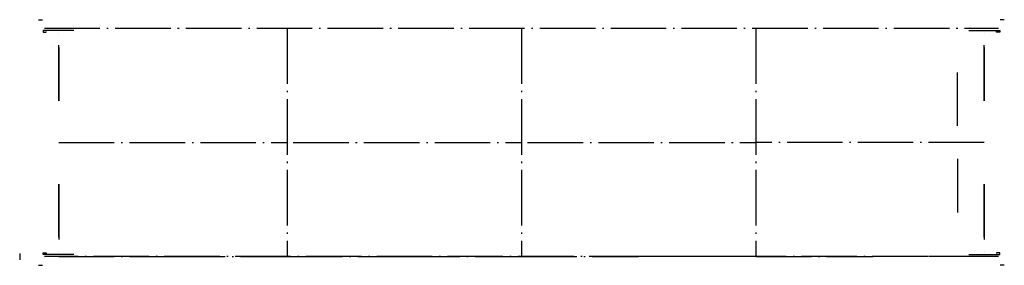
# Model space of a CAD drawing. Header units: millimetres. Extents: x 3609 to 6003, y 1019 to 1616.
import ezdxf

# ---------------------------------------------------------------- set-up
doc = ezdxf.new("R2010")
doc.units = ezdxf.units.MM
doc.header["$LTSCALE"] = 11.25
doc.linetypes.add('CENTER', pattern=[50, 31.25, -6.25, 6.25, -6.25])
doc.linetypes.add('ET_DASH_DOT', pattern=[15.3, 12, -1.5, 0.3, -1.5])
for name, color, linetype in [('CENTRE', 2, 'ET_DASH_DOT'), ('HL-25', 2, 'CENTER'), ('L50', 6, 'Continuous')]:
    doc.layers.add(name, color=color, linetype=linetype)

msp = doc.modelspace()

# ---------------------------------------------------------------- linework, layer by layer
at = {"extrusion": (0, 0.814959, 0.579518)}
for p, q in [((3740.5, 1590.3, 1269.2), (3665.5, 1590.3, 1269.2)), ((3665.5, 1590.3, 1269.2), (3665.5, 1585.9, 1275.3)), ((3665.5, 1585.9, 1275.3), (3673, 1585.9, 1275.3)), ((3673, 1585.9, 1275.3), (3673, 1587.5, 1273.1)), ((5916.5, 1590.3, 1269.2), (5991.5, 1590.3, 1269.2)), ((5984, 1585.9, 1275.3), (5984, 1587.5, 1273.1)), ((5991.5, 1585.9, 1275.3), (5984, 1585.9, 1275.3)), ((5991.5, 1590.3, 1269.2), (5991.5, 1585.9, 1275.3))]:
    msp.add_line(p, q, dxfattribs=at)
msp.add_line((3608.5, 1048.3, 1616.7), (3608.5, 1032.3, 1616.7))
at = {"extrusion": (0, -0.814959, 0.579518)}
for p, q in [((3665.5, 1045.3, 1269.2), (3665.5, 1049.6, 1275.3)), ((3665.5, 1049.6, 1275.3), (3673, 1049.6, 1275.3)), ((3740.5, 1045.3, 1269.2), (3665.5, 1045.3, 1269.2)), ((3673, 1049.6, 1275.3), (3673, 1048, 1273.1)), ((5916.5, 1045.3, 1269.2), (5991.5, 1045.3, 1269.2)), ((5991.5, 1049.6, 1275.3), (5984, 1049.6, 1275.3)), ((5984, 1049.6, 1275.3), (5984, 1048, 1273.1)), ((5991.5, 1045.3, 1269.2), (5991.5, 1049.6, 1275.3))]:
    msp.add_line(p, q, dxfattribs=at)
at = {"layer": 'CENTRE'}
for p, q in [((3668.5, 1595.3, 1317.7), (5988.5, 1595.3, 1317.7)), ((3668.5, 1595.3, 1616.7), (5988.5, 1595.3, 1616.7)), ((5988.5, 1040.3, 1317.7), (3668.5, 1040.3, 1317.7)), ((5988.5, 1040.3, 1616.7), (3668.5, 1040.3, 1616.7)), ((3703.5, 1040.3, 1616.7), (3973.5, 1040.3, 1317.7)), ((3973.5, 1040.3, 1317.7), (4258.5, 1040.3, 1616.7)), ((4258.5, 1040.3, 1616.7), (4543.5, 1040.3, 1317.7)), ((4543.5, 1040.3, 1317.7), (4828.5, 1040.3, 1616.7)), ((4828.5, 1040.3, 1616.7), (5113.5, 1040.3, 1317.7)), ((5398.5, 1040.3, 1616.7), (5113.5, 1040.3, 1317.7)), ((5398.5, 1040.3, 1616.7), (5683.5, 1040.3, 1317.7)), ((5953.5, 1040.3, 1616.7), (5683.5, 1040.3, 1317.7))]:
    msp.add_line(p, q, dxfattribs=at)
at = {"layer": 'CENTRE', "extrusion": (-1, 0, 0)}
for p, q in [((4258.5, 1595.3, 1616.7), (4258.5, 1040.3, 1616.7)), ((4828.5, 1595.3, 1616.7), (4828.5, 1040.3, 1616.7)), ((5398.5, 1595.3, 1616.7), (5398.5, 1040.3, 1616.7)), ((3688.5, 1550.5, 1246.5), (3688.5, 1550.5, 1257.8)), ((3703.5, 1548.4, 949.6), (3703.5, 1419.3, 696)), ((3703.5, 1087.6, 949.6), (3703.5, 1216.7, 696))]:
    msp.add_line(p, q, dxfattribs=at)
at = {"layer": 'CENTRE', "extrusion": (1, 0, 0)}
for p, q in [((5398.5, 1595.3, 1616.7), (5398.5, 1040.3, 1616.7)), ((5953.5, 1548.4, 949.6), (5953.5, 1419.3, 696)), ((5888.5, 1358, 696), (5888.5, 1488, 696)), ((5888.5, 1278, 696), (5888.5, 1148, 696)), ((5953.5, 1087.6, 949.6), (5953.5, 1216.7, 696))]:
    msp.add_line(p, q, dxfattribs=at)
at = {"layer": 'CENTRE', "extrusion": (-1, -6.85787e-10, -2.85868e-09)}
msp.add_line((3703.5, 1419.3, 696), (3703.5, 1569.2, 990.3), dxfattribs=at)
at = {"layer": 'CENTRE', "extrusion": (1, -6.85787e-10, -2.85868e-09)}
msp.add_line((5953.5, 1419.3, 696), (5953.5, 1569.2, 990.3), dxfattribs=at)
at = {"layer": 'CENTRE', "extrusion": (-2.22045e-16, -1, 0)}
for p, q in [((3703.5, 1317.8, 1616.7), (4258.5, 1317.8, 1616.7)), ((4273.5, 1317.8, 1616.7), (4828.5, 1317.8, 1616.7)), ((4843.5, 1317.8, 1616.7), (5398.5, 1317.8, 1616.7))]:
    msp.add_line(p, q, dxfattribs=at)
at = {"layer": 'CENTRE', "extrusion": (2.22045e-16, -1, 0)}
msp.add_line((5953.5, 1317.8, 1616.7), (5398.5, 1317.8, 1616.7), dxfattribs=at)
at = {"layer": 'CENTRE', "extrusion": (-1, 6.85787e-10, -2.85868e-09)}
msp.add_line((3703.5, 1216.7, 696), (3703.5, 1066.9, 990.3), dxfattribs=at)
at = {"layer": 'CENTRE', "extrusion": (1, 6.85787e-10, -2.85868e-09)}
msp.add_line((5953.5, 1216.7, 696), (5953.5, 1066.9, 990.3), dxfattribs=at)
at = {"layer": 'HL-25'}
for p, q in [((3654.4, 1616.3, 1616.7), (3664.3, 1616.3, 1616.7)), ((3654.4, 1616.3, 1317.7), (3664.3, 1616.3, 1317.7)), ((6002.6, 1616.3, 1616.7), (5992.7, 1616.3, 1616.7)), ((6002.6, 1616.3, 1317.7), (5992.7, 1616.3, 1317.7)), ((3654.4, 1019.3, 1616.7), (3664.3, 1019.3, 1616.7)), ((3654.4, 1019.3, 1317.7), (3664.3, 1019.3, 1317.7)), ((6002.6, 1019.3, 1616.7), (5992.7, 1019.3, 1616.7)), ((6002.6, 1019.3, 1317.7), (5992.7, 1019.3, 1317.7))]:
    msp.add_line(p, q, dxfattribs=at)
at = {"layer": 'L50', "extrusion": (0, 1, 0)}
for p, q in [((3703.5, 1582.5, 1061), (3703.5, 1582.5, 1211)), ((5953.5, 1583, 1061), (5953.5, 1583, 1211)), ((5953.5, 1582.5, 1061), (5953.5, 1582.5, 1211))]:
    msp.add_line(p, q, dxfattribs=at)
at = {"layer": 'L50', "extrusion": (0, -1, 0)}
for p, q in [((3703.5, 1053, 1061), (3703.5, 1053, 1211)), ((5953.5, 1053, 1061), (5953.5, 1053, 1211))]:
    msp.add_line(p, q, dxfattribs=at)

doc.saveas('drawing.dxf')
